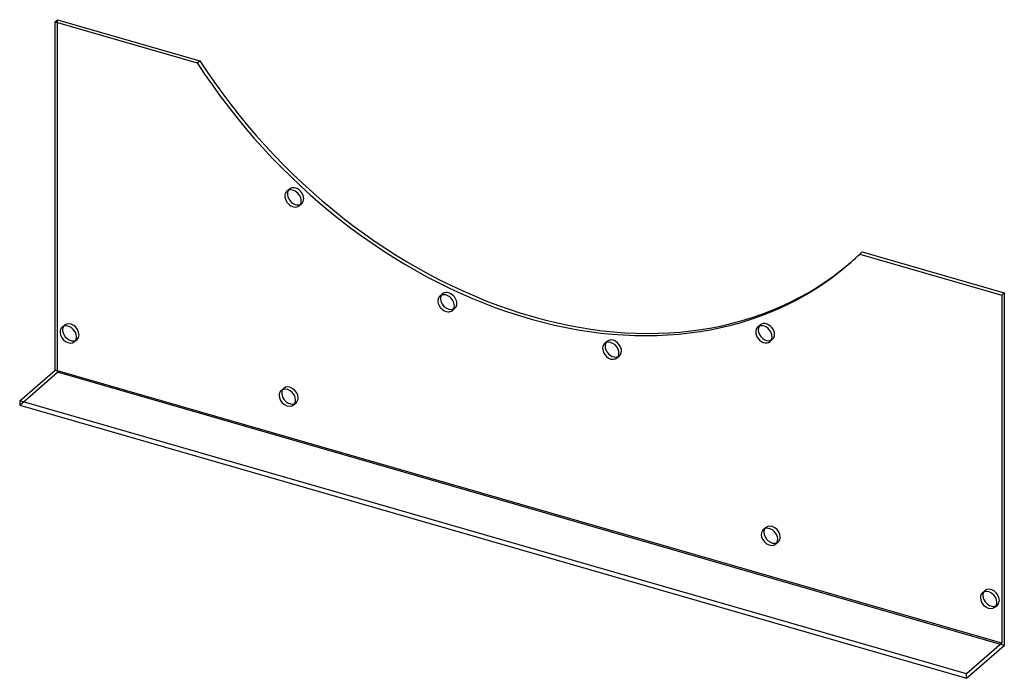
# Model space of a CAD drawing. Header units: millimetres. Extents: x -389 to 389, y -260 to 260.
import ezdxf

# ---------------------------------------------------------------- set-up
doc = ezdxf.new("R2010")
doc.units = ezdxf.units.MM
doc.layers.add('HIDDEN', color=7, linetype='Continuous')
doc.layers.add('THICK', color=7, linetype='Continuous')

msp = doc.modelspace()

# ---------------------------------------------------------------- linework, layer by layer
at = {"layer": 'HIDDEN'}
for p, q in [((-359.12, -18.44), (-359.12, 260.42)), ((-177.99, 124.71), (-175.99, 126.44)), ((-168.17, 113.37), (-166.17, 115.1)), ((265.7, 66.75), (267.7, 68.48)), ((-56.98, 41.86), (-54.98, 43.6)), ((-47.16, 30.53), (-45.16, 32.26)), ((-355.64, 17.14), (-353.64, 18.87)), ((194.17, 17.27), (196.17, 19)), ((-345.82, 5.8), (-343.82, 7.53)), ((73.16, 4.29), (75.16, 6.03)), ((203.99, 5.93), (205.99, 7.67)), ((82.98, -7.04), (84.98, -5.31)), ((-389.12, -44.42), (-359.12, -18.44)), ((389.12, -234.44), (-359.12, -18.44)), ((-182.44, -32.86), (-180.44, -31.13)), ((-172.62, -44.2), (-170.62, -42.47)), ((198.62, -142.86), (200.62, -141.13)), ((208.44, -154.2), (210.44, -152.47)), ((371.82, -192.86), (373.82, -191.13)), ((381.64, -204.2), (383.64, -202.47))]:
    msp.add_line(p, q, dxfattribs=at)
for centre, major_axis, start_param, end_param in [((-171.08, 120.77), (-4.91, 5.67), 0.148238, 0.237402), ((-171.08, 120.77), (-4.91, 5.67), -0.000028, 0.148238), ((-171.08, 120.77), (-4.91, 5.67), -2.993355, -0.000028), ((-171.08, 120.77), (-4.91, 5.67), 2.904191, 3.141565), ((-171.08, 120.77), (-4.91, 5.67), 3.141565, 3.28983), ((15, 360.27), (-252.7, 291.79), -3.141593, -3.098858), ((15, 360.27), (-252.7, 291.79), 3.137023, 3.141593), ((-50.07, 37.93), (-4.91, 5.67), 0.000097, 0.237402), ((-50.07, 37.93), (-4.91, 5.67), -2.616364, 0.000097), ((-50.07, 37.93), (-4.91, 5.67), 2.904191, 3.14169), ((-50.07, 37.93), (-4.91, 5.67), -3.141496, -2.616364), ((-348.73, 13.2), (-4.91, 5.67), -0.000041, 0.237402), ((-348.73, 13.2), (-4.91, 5.67), -2.427868, -0.000041), ((201.08, 13.33), (-4.91, 5.67), 0.000009, 0.237402), ((201.08, 13.33), (-4.91, 5.67), -1.862382, 0.000009), ((-348.73, 13.2), (-4.91, 5.67), 3.141552, 3.855317), ((201.08, 13.33), (-4.91, 5.67), -3.141583, -1.862382), ((-348.73, 13.2), (-4.91, 5.67), 2.904191, 3.141552), ((80.07, 0.36), (-4.91, 5.67), 0.000058, 0.237402), ((80.07, 0.36), (-4.91, 5.67), -2.239373, 0.000058), ((201.08, 13.33), (-4.91, 5.67), 2.904191, 3.141602), ((80.07, 0.36), (-4.91, 5.67), 2.904191, 3.14165), ((80.07, 0.36), (-4.91, 5.67), -3.141535, -2.239373), ((-175.53, -36.8), (-4.91, 5.67), -0.000041, 0.237402), ((-175.53, -36.8), (-4.91, 5.67), -2.427868, -0.000041), ((-175.53, -36.8), (-4.91, 5.67), 3.141552, 3.855317), ((-175.53, -36.8), (-4.91, 5.67), 2.904191, 3.141552), ((205.53, -146.8), (-4.91, 5.67), -2.427868, -0.000041), ((205.53, -146.8), (-4.91, 5.67), -0.000041, 0.237402), ((205.53, -146.8), (-4.91, 5.67), 2.904191, 3.141552), ((205.53, -146.8), (-4.91, 5.67), 3.141552, 3.855317), ((378.73, -196.8), (-4.91, 5.67), -0.000041, 0.237402), ((378.73, -196.8), (-4.91, 5.67), -2.427868, -0.000041), ((378.73, -196.8), (-4.91, 5.67), 3.141552, 3.855317), ((378.73, -196.8), (-4.91, 5.67), 2.904191, 3.141552)]:
    msp.add_ellipse(centre, major_axis=major_axis, ratio=0.75, start_param=start_param, end_param=end_param, dxfattribs=at)
at = {"layer": 'THICK'}
for p, q in [((-361.12, 258.69), (-359.12, 260.42)), ((-361.12, -16.71), (-361.12, 258.69)), ((-361.12, 258.69), (-248.81, 226.27)), ((-359.12, 260.42), (-246.81, 228)), ((-248.81, 226.27), (-246.81, 228)), ((276.81, 76.84), (274.81, 75.11)), ((274.81, 75.11), (387.12, 42.69)), ((276.81, 76.84), (389.12, 44.42)), ((387.12, 42.69), (389.12, 44.42)), ((387.12, 42.69), (387.12, -232.71)), ((389.12, 44.42), (389.12, -234.44)), ((-389.12, -40.96), (-361.12, -16.71)), ((387.12, -232.71), (-361.12, -16.71)), ((-389.12, -40.96), (-389.12, -44.42)), ((359.12, -256.96), (-389.12, -40.96)), ((-389.12, -44.42), (359.12, -260.42)), ((387.12, -232.71), (359.12, -256.96)), ((359.12, -260.42), (389.12, -234.44)), ((359.12, -260.42), (359.12, -256.96))]:
    msp.add_line(p, q, dxfattribs=at)
for centre, major_axis, start_param, end_param in [((13, 358.53), (252.7, -291.79), -1.756878, 0), ((15, 360.27), (-252.7, 291.79), 1.384714, 3.137023), ((-173.08, 119.04), (4.91, -5.67), 3.141565, 3.28983), ((-171.08, 120.77), (-4.91, 5.67), 0.237402, 2.904191), ((-173.08, 119.04), (4.91, -5.67), 0.148238, 3.141565), ((-173.08, 119.04), (4.91, -5.67), -2.993355, -0.000028), ((-173.08, 119.04), (4.91, -5.67), -0.000028, 0.148238), ((13, 358.53), (252.7, -291.79), 0, 0.042734), ((-52.07, 36.19), (4.91, -5.67), -2.616364, 0.000097), ((-52.07, 36.19), (4.91, -5.67), -3.141496, -2.616364), ((-52.07, 36.19), (4.91, -5.67), 0.525229, 3.14169), ((-50.07, 37.93), (-4.91, 5.67), 0.525229, 2.904191), ((-50.07, 37.93), (-4.91, 5.67), 0.237402, 0.525229), ((-52.07, 36.19), (4.91, -5.67), 0.000097, 0.525229), ((-350.73, 11.47), (4.91, -5.67), 3.141552, 3.855317), ((-350.73, 11.47), (4.91, -5.67), 0.713724, 3.141552), ((-348.73, 13.2), (-4.91, 5.67), 0.237402, 0.713724), ((199.08, 11.6), (4.91, -5.67), -3.141583, -1.862382), ((199.08, 11.6), (4.91, -5.67), 1.279211, 3.141602), ((201.08, 13.33), (-4.91, 5.67), 0.237402, 1.279211), ((-350.73, 11.47), (4.91, -5.67), -2.427868, -0.000041), ((-348.73, 13.2), (-4.91, 5.67), 0.713724, 2.904191), ((-350.73, 11.47), (4.91, -5.67), -0.000041, 0.713724), ((199.08, 11.6), (4.91, -5.67), -1.862382, 0.000009), ((201.08, 13.33), (-4.91, 5.67), 1.279211, 2.904191), ((199.08, 11.6), (4.91, -5.67), 0.000009, 1.279211), ((78.07, -1.38), (4.91, -5.67), -3.141535, -2.239373), ((78.07, -1.38), (4.91, -5.67), 0.90222, 3.14165), ((80.07, 0.36), (-4.91, 5.67), 0.237402, 0.90222), ((80.07, 0.36), (-4.91, 5.67), 0.90222, 2.904191), ((78.07, -1.38), (4.91, -5.67), -2.239373, 0.000058), ((78.07, -1.38), (4.91, -5.67), 0.000058, 0.90222), ((-177.53, -38.53), (4.91, -5.67), 3.141552, 3.855317), ((-177.53, -38.53), (4.91, -5.67), -2.427868, -0.000041), ((-177.53, -38.53), (4.91, -5.67), 0.713724, 3.141552), ((-175.53, -36.8), (-4.91, 5.67), 0.237402, 0.713724), ((-175.53, -36.8), (-4.91, 5.67), 0.713724, 2.904191), ((-177.53, -38.53), (4.91, -5.67), -0.000041, 0.713724), ((203.53, -148.53), (4.91, -5.67), 3.141552, 3.855317), ((203.53, -148.53), (4.91, -5.67), -2.427868, -0.000041), ((203.53, -148.53), (4.91, -5.67), 0.713724, 3.141552), ((205.53, -146.8), (-4.91, 5.67), 0.237402, 0.713724), ((205.53, -146.8), (-4.91, 5.67), 0.713724, 2.904191), ((203.53, -148.53), (4.91, -5.67), -0.000041, 0.713724), ((376.73, -198.53), (4.91, -5.67), 3.141552, 3.855317), ((376.73, -198.53), (4.91, -5.67), 0.713724, 3.141552), ((378.73, -196.8), (-4.91, 5.67), 0.237402, 0.713724), ((376.73, -198.53), (4.91, -5.67), -2.427868, -0.000041), ((378.73, -196.8), (-4.91, 5.67), 0.713724, 2.904191), ((376.73, -198.53), (4.91, -5.67), -0.000041, 0.713724)]:
    msp.add_ellipse(centre, major_axis=major_axis, ratio=0.75, start_param=start_param, end_param=end_param, dxfattribs=at)

doc.saveas('drawing.dxf')
